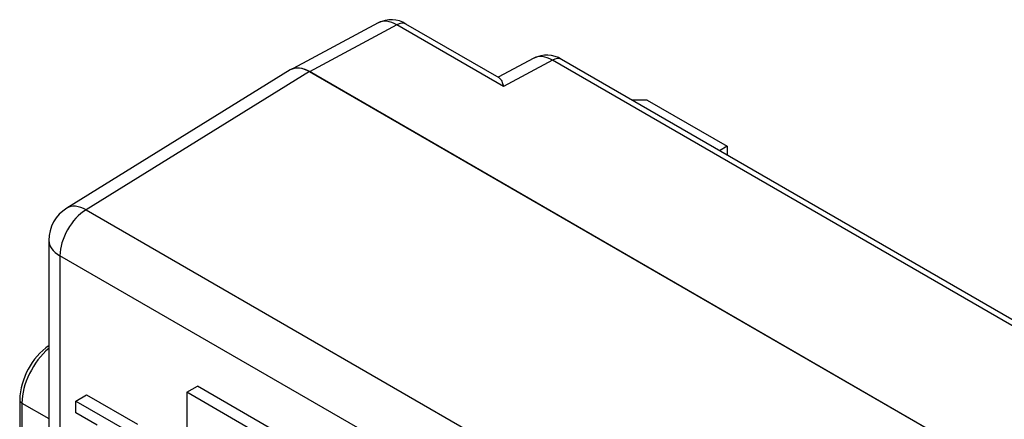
# Paper-space layout 'Layout1' of a CAD drawing. Header units: millimetres. Extents: x 41 to 475, y 33 to 379.
# Tile 6 of 16: x 41 to 108, y 133 to 160. Entities that reach past the tile are written whole.
import ezdxf

# ---------------------------------------------------------------- set-up
doc = ezdxf.new("R2010")
doc.units = ezdxf.units.MM
for name, color, linetype in [('DB9-RIGHT_ANGLE', 7, 'Continuous'), ('Default', 7, 'Continuous'), ('MS-000955_SIMPLE', 7, 'Continuous'), ('MS-000956_SIMPLE', 7, 'Continuous')]:
    doc.layers.add(name, color=color, linetype=linetype)

# ---------------------------------------------------------------- blocks, each defined once
blk = doc.blocks.new('SE5')
at = {"layer": 'DB9-RIGHT_ANGLE', "color": 7, "linetype": 'Continuous'}
for p, q in [((41.239, 133.943), (41.239, 115.154)), ((41.388, 133.735), (43.2, 132.689)), ((41.388, 133.735), (41.388, 114.947))]:
    blk.add_line(p, q, dxfattribs=at)
blk.add_arc((45.995, 133.743), 4.76, 125.72224, 177.60045, dxfattribs=at)
for centre, major_axis, start_param, end_param in [((43.723, 135.083), (1.651, 2.86), 1.010984, 2.356194), ((41.747, 133.943), (0.508, 0), 3.14139, 3.926991)]:
    blk.add_ellipse(centre, major_axis=major_axis, ratio=0.57735, start_param=start_param, end_param=end_param, dxfattribs=at)
at = {"layer": 'MS-000955_SIMPLE', "color": 7, "linetype": 'Continuous'}
for p, q in [((59.448, 156.138), (44.405, 146.835)), ((60.74, 156.025), (45.709, 146.731)), ((158.805, 99.407), (60.74, 156.025)), ((45.709, 146.731), (143.24, 90.421)), ((43.2, 144.675), (43.2, 92.199)), ((43.944, 143.638), (43.944, 91.162)), ((141.475, 87.329), (43.944, 143.638)), ((52.478, 134.457), (53.197, 134.871)), ((107.078, 103.763), (53.197, 134.871)), ((45.014, 133.868), (45.733, 134.283)), ((45.014, 133.072), (45.014, 133.868)), ((45.014, 133.868), (48.441, 131.89)), ((45.733, 134.283), (49.16, 132.305)), ((106.36, 103.348), (52.478, 134.457)), ((52.478, 134.457), (52.478, 88.831)), ((46.444, 132.246), (45.014, 133.072))]:
    blk.add_line(p, q, dxfattribs=at)
blk.add_arc((45.74, 144.675), 2.54, 121.7317, 180, dxfattribs=at)
for centre, major_axis, ratio, start_param, end_param in [((60.74, 153.951), (1.27, -2.2), 0.577174, 2.356347, 3.159041), ((45.74, 144.675), (1.27, 2.2), 0.57735, 0.802851, 2.356194), ((45.74, 144.675), (1.336, -2.16), 0.577174, 2.338899, 3.141593), ((45.74, 144.675), (2.54, 0), 0.57735, 3.141593, 3.926991)]:
    blk.add_ellipse(centre, major_axis=major_axis, ratio=ratio, start_param=start_param, end_param=end_param, dxfattribs=at)
at = {"layer": 'MS-000956_SIMPLE', "color": 7, "linetype": 'Continuous'}
for p, q in [((65.377, 159.312), (59.635, 156.224)), ((66.618, 159.17), (60.754, 156.017)), ((73.802, 155.022), (66.618, 159.17)), ((73.517, 155.599), (67.237, 159.224)), ((75.851, 156.933), (73.446, 155.64)), ((77.091, 156.791), (73.802, 155.022)), ((167.644, 104.511), (77.091, 156.791)), ((168.263, 104.565), (77.711, 156.845)), ((158.805, 99.407), (60.754, 156.017)), ((83.467, 154.111), (82.446, 154.111)), ((83.467, 154.111), (88.856, 151)), ((88.856, 151), (88.345, 150.705)), ((88.856, 151), (88.856, 150.411))]:
    blk.add_line(p, q, dxfattribs=at)
for centre in [(66.238, 157.651), (76.712, 155.272)]:
    blk.add_arc(centre, 1.863, 57.58356, 117.35063, dxfattribs=at)
for centre, major_axis, ratio, start_param, end_param in [((66.602, 157.087), (1.237, -2.219), 0.577262, 2.365069, 3.132867), ((66.602, 158.124), (-0.635, -1.1), 0.57735, 3.141593, 3.909538), ((77.076, 154.708), (1.237, -2.219), 0.577262, 2.365069, 3.132867), ((77.076, 155.745), (-0.635, -1.1), 0.57735, 3.141593, 3.909538), ((60.755, 153.942), (1.27, -2.2), 0.577174, 2.356347, 3.124145)]:
    blk.add_ellipse(centre, major_axis=major_axis, ratio=ratio, start_param=start_param, end_param=end_param, dxfattribs=at)
blk.add_open_spline([(73.515, 155.6), (73.525, 155.594), (73.534, 155.587), (73.592, 155.538), (73.636, 155.468), (73.721, 155.28), (73.762, 155.159), (73.802, 155.022)], degree=3, knots=[0.4542014, 0.4542014, 0.4542014, 0.4542014, 0.5, 0.5, 0.75, 0.75, 1, 1, 1, 1], dxfattribs=at)

psp = doc.layouts.get("Layout1")

# ---------------------------------------------------------------- block references
at = {"layer": 'Default'}
psp.add_blockref('SE5', (0, 0), dxfattribs=at)

doc.saveas('drawing.dxf')
